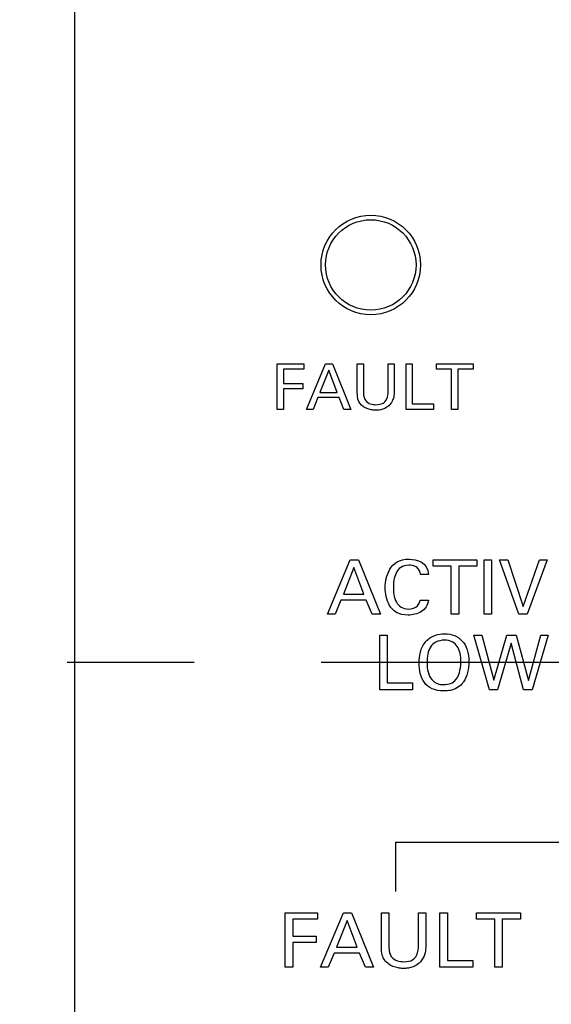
# Model space of a CAD drawing. Header units: inches. Extents: x 0 to 34, y 0 to 22.
# Tile 55 of 89: x 11.9 to 12.5, y 15.3 to 16.4. Entities that reach past the tile are written whole.
import ezdxf

# ---------------------------------------------------------------- set-up
doc = ezdxf.new("R2010")
doc.units = ezdxf.units.IN
doc.header["$LTSCALE"] = 1.87
doc.header["$MEASUREMENT"] = 0
doc.linetypes.add('CENTER', pattern=[0.6, 0.375, -0.075, 0.075, -0.075])
doc.layers.get('0').update_dxf_attribs({"linetype": 'CONTINUOUS'})
for name, color, linetype in [('DATUMCURVES', 7, 'CONTINUOUS'), ('DEFAULT_1', 7, 'CENTER'), ('DIMENSIONS', 7, 'CONTINUOUS')]:
    doc.layers.add(name, color=color, linetype=linetype)
doc.styles.get("Standard").update_dxf_attribs({"font": 'txt', "width": 0.8})
doc.dimstyles.new('DIMSTYLE_1', dxfattribs={"dimtxt": 0.125, "dimasz": 0.18, "dimexe": 0.18, "dimexo": 0.0625, "dimgap": 0.09, "dimtad": 0, "dimtih": 1, "dimtoh": 1, "dimdec": 3, "dimzin": 4, "dimdsep": 46, "dimtxsty": 'STANDARD', "dimblk": '_FILLED', "dimblk1": '_FILLED', "dimblk2": '_FILLED', "dimcen": 0.09, "dimadec": 0, "dimazin": 0, "dimtp": 0.001, "dimtm": 0.001, "dimtfac": 1, "dimtdec": 3, "dimtofl": 0, "dimtmove": 0, "dimatfit": 3, "dimldrblk": '_FILLED', "dimfxl": 1, "dimtolj": 1, "dimtzin": 4, "dimarcsym": 0})

# ---------------------------------------------------------------- blocks, each defined once
blk = doc.blocks.new('*D12')
at = {"layer": 'DIMENSIONS', "color": 2, "linetype": 'CONTINUOUS'}
blk.add_line((12.8132, 15.8742), (12.8132, 18.0661), dxfattribs=at)
at = {"layer": 'DIMENSIONS', "color": 2, "linetype": 'CONTINUOUS', "width": 0.8}
for s, p in [(']', (12.8757, 19.4536)), ('219.28', (12.8757, 18.8536)), ('[', (12.8757, 18.7536)), ('8.633', (12.8757, 18.1286))]:
    blk.add_text(s, height=0.125, rotation=90, dxfattribs=at).set_placement(p)
blk = doc.blocks.new('_FILLED')
at = {"color": 0, "linetype": 'BYBLOCK'}
blk.add_solid([(0, 0), (-1, 0.1736), (-1, -0.1736)], dxfattribs=at)

msp = doc.modelspace()

# ---------------------------------------------------------------- linework, layer by layer
at = {"color": 7, "linetype": 'CONTINUOUS'}
for radius in [0.055, 0.05]:
    msp.add_circle((12.2902, 16.1256), radius, dxfattribs=at)
at = {"layer": 'DATUMCURVES', "color": 40, "linetype": 'CONTINUOUS'}
for points in [[(11.9633, 12.9518, 0.334), (11.9633, 12.9518, 0.334), (11.9633, 16.6488, 0.334), (11.9633, 16.6488, 0.334)], [(11.9633, 12.9518, 0.334), (11.9633, 12.9518, 0.334), (11.9633, 16.6488, 0.334), (11.9633, 16.6488, 0.334)], [(12.1866, 16.0162, 0.334), (12.1866, 16.0162, 0.334), (12.2164, 16.0162, 0.334), (12.2164, 16.0162, 0.334)], [(12.1866, 15.966, 0.334), (12.1866, 15.966, 0.334), (12.1866, 16.0162, 0.334), (12.1866, 16.0162, 0.334)], [(12.2164, 16.0162, 0.334), (12.2164, 16.0162, 0.334), (12.2164, 16.0103, 0.334), (12.2164, 16.0103, 0.334)], [(12.2192, 15.966, 0.334), (12.2192, 15.966, 0.334), (12.2403, 16.0162, 0.334), (12.2403, 16.0162, 0.334)], [(12.2403, 16.0162, 0.334), (12.2403, 16.0162, 0.334), (12.2478, 16.0162, 0.334), (12.2478, 16.0162, 0.334)], [(12.2478, 16.0162, 0.334), (12.2478, 16.0162, 0.334), (12.268, 15.966, 0.334), (12.268, 15.966, 0.334)], [(12.2752, 15.9856, 0.334), (12.2752, 15.9856, 0.334), (12.2752, 16.0162, 0.334), (12.2752, 16.0162, 0.334)], [(12.2752, 16.0162, 0.334), (12.2752, 16.0162, 0.334), (12.2821, 16.0162, 0.334), (12.2821, 16.0162, 0.334)], [(12.2821, 16.0162, 0.334), (12.2821, 16.0162, 0.334), (12.2821, 15.9851, 0.334), (12.2821, 15.9851, 0.334)], [(12.3094, 15.9854, 0.334), (12.3094, 15.9854, 0.334), (12.3094, 16.0162, 0.334), (12.3094, 16.0162, 0.334)], [(12.3094, 16.0162, 0.334), (12.3094, 16.0162, 0.334), (12.3161, 16.0162, 0.334), (12.3161, 16.0162, 0.334)], [(12.3161, 16.0162, 0.334), (12.3161, 16.0162, 0.334), (12.3161, 15.9853, 0.334), (12.3161, 15.9853, 0.334)], [(12.3292, 16.0162, 0.334), (12.3292, 16.0162, 0.334), (12.3361, 16.0162, 0.334), (12.3361, 16.0162, 0.334)], [(12.3292, 15.966, 0.334), (12.3292, 15.966, 0.334), (12.3292, 16.0162, 0.334), (12.3292, 16.0162, 0.334)], [(12.3361, 16.0162, 0.334), (12.3361, 16.0162, 0.334), (12.3361, 15.9722, 0.334), (12.3361, 15.9722, 0.334)], [(12.3628, 16.0103, 0.334), (12.3628, 16.0103, 0.334), (12.3628, 16.0162, 0.334), (12.3628, 16.0162, 0.334)], [(12.3628, 16.0162, 0.334), (12.3628, 16.0162, 0.334), (12.4033, 16.0162, 0.334), (12.4033, 16.0162, 0.334)], [(12.4033, 16.0162, 0.334), (12.4033, 16.0162, 0.334), (12.4033, 16.0103, 0.334), (12.4033, 16.0103, 0.334)], [(12.2164, 16.0103, 0.334), (12.2164, 16.0103, 0.334), (12.1937, 16.0103, 0.334), (12.1937, 16.0103, 0.334)], [(12.1937, 16.0103, 0.334), (12.1937, 16.0103, 0.334), (12.1937, 15.9947, 0.334), (12.1937, 15.9947, 0.334)], [(12.2437, 16.0093, 0.334), (12.2437, 16.0093, 0.334), (12.234, 15.9847, 0.334), (12.234, 15.9847, 0.334)], [(12.253, 15.9847, 0.334), (12.253, 15.9847, 0.334), (12.2437, 16.0093, 0.334), (12.2437, 16.0093, 0.334)], [(12.3796, 16.0103, 0.334), (12.3796, 16.0103, 0.334), (12.3628, 16.0103, 0.334), (12.3628, 16.0103, 0.334)], [(12.3796, 15.966, 0.334), (12.3796, 15.966, 0.334), (12.3796, 16.0103, 0.334), (12.3796, 16.0103, 0.334)], [(12.4033, 16.0103, 0.334), (12.4033, 16.0103, 0.334), (12.3865, 16.0103, 0.334), (12.3865, 16.0103, 0.334)], [(12.3865, 16.0103, 0.334), (12.3865, 16.0103, 0.334), (12.3865, 15.966, 0.334), (12.3865, 15.966, 0.334)], [(12.1937, 15.9947, 0.334), (12.1937, 15.9947, 0.334), (12.2151, 15.9947, 0.334), (12.2151, 15.9947, 0.334)], [(12.2151, 15.9947, 0.334), (12.2151, 15.9947, 0.334), (12.2151, 15.9888, 0.334), (12.2151, 15.9888, 0.334)], [(12.2151, 15.9888, 0.334), (12.2151, 15.9888, 0.334), (12.1937, 15.9888, 0.334), (12.1937, 15.9888, 0.334)], [(12.1937, 15.9888, 0.334), (12.1937, 15.9888, 0.334), (12.1937, 15.966, 0.334), (12.1937, 15.966, 0.334)], [(12.2318, 15.9791, 0.334), (12.2318, 15.9791, 0.334), (12.2264, 15.966, 0.334), (12.2264, 15.966, 0.334)], [(12.2551, 15.9791, 0.334), (12.2551, 15.9791, 0.334), (12.2318, 15.9791, 0.334), (12.2318, 15.9791, 0.334)], [(12.234, 15.9847, 0.334), (12.234, 15.9847, 0.334), (12.253, 15.9847, 0.334), (12.253, 15.9847, 0.334)], [(12.2605, 15.966, 0.334), (12.2605, 15.966, 0.334), (12.2551, 15.9791, 0.334), (12.2551, 15.9791, 0.334)], [(12.3361, 15.9722, 0.334), (12.3361, 15.9722, 0.334), (12.3594, 15.9722, 0.334), (12.3594, 15.9722, 0.334)], [(12.3594, 15.9722, 0.334), (12.3594, 15.9722, 0.334), (12.3594, 15.966, 0.334), (12.3594, 15.966, 0.334)], [(12.1937, 15.966, 0.334), (12.1937, 15.966, 0.334), (12.1866, 15.966, 0.334), (12.1866, 15.966, 0.334)], [(12.2264, 15.966, 0.334), (12.2264, 15.966, 0.334), (12.2192, 15.966, 0.334), (12.2192, 15.966, 0.334)], [(12.268, 15.966, 0.334), (12.268, 15.966, 0.334), (12.2605, 15.966, 0.334), (12.2605, 15.966, 0.334)], [(12.3594, 15.966, 0.334), (12.3594, 15.966, 0.334), (12.3292, 15.966, 0.334), (12.3292, 15.966, 0.334)], [(12.3865, 15.966, 0.334), (12.3865, 15.966, 0.334), (12.3796, 15.966, 0.334), (12.3796, 15.966, 0.334)], [(12.2422, 15.7394, 0.334), (12.2422, 15.7394, 0.334), (12.2675, 15.7996, 0.334), (12.2675, 15.7996, 0.334)], [(12.2675, 15.7996, 0.334), (12.2675, 15.7996, 0.334), (12.2765, 15.7996, 0.334), (12.2765, 15.7996, 0.334)], [(12.2765, 15.7996, 0.334), (12.2765, 15.7996, 0.334), (12.3008, 15.7394, 0.334), (12.3008, 15.7394, 0.334)], [(12.359, 15.7925, 0.334), (12.359, 15.7925, 0.334), (12.359, 15.7996, 0.334), (12.359, 15.7996, 0.334)], [(12.359, 15.7996, 0.334), (12.359, 15.7996, 0.334), (12.4075, 15.7996, 0.334), (12.4075, 15.7996, 0.334)], [(12.4075, 15.7996, 0.334), (12.4075, 15.7996, 0.334), (12.4075, 15.7925, 0.334), (12.4075, 15.7925, 0.334)], [(12.4155, 15.7996, 0.334), (12.4155, 15.7996, 0.334), (12.4238, 15.7996, 0.334), (12.4238, 15.7996, 0.334)], [(12.4155, 15.7394, 0.334), (12.4155, 15.7394, 0.334), (12.4155, 15.7996, 0.334), (12.4155, 15.7996, 0.334)], [(12.4238, 15.7996, 0.334), (12.4238, 15.7996, 0.334), (12.4238, 15.7394, 0.334), (12.4238, 15.7394, 0.334)], [(12.4539, 15.7394, 0.334), (12.4539, 15.7394, 0.334), (12.4325, 15.7996, 0.334), (12.4325, 15.7996, 0.334)], [(12.4325, 15.7996, 0.334), (12.4325, 15.7996, 0.334), (12.4417, 15.7996, 0.334), (12.4417, 15.7996, 0.334)], [(12.4417, 15.7996, 0.334), (12.4417, 15.7996, 0.334), (12.4588, 15.7481, 0.334), (12.4588, 15.7481, 0.334)], [(12.4588, 15.7481, 0.334), (12.4588, 15.7481, 0.334), (12.4768, 15.7996, 0.334), (12.4768, 15.7996, 0.334)], [(12.4852, 15.7996, 0.334), (12.4852, 15.7996, 0.334), (12.463, 15.7394, 0.334), (12.463, 15.7394, 0.334)], [(12.4768, 15.7996, 0.334), (12.4768, 15.7996, 0.334), (12.4852, 15.7996, 0.334), (12.4852, 15.7996, 0.334)], [(12.2716, 15.7913, 0.334), (12.2716, 15.7913, 0.334), (12.26, 15.7618, 0.334), (12.26, 15.7618, 0.334)], [(12.2827, 15.7618, 0.334), (12.2827, 15.7618, 0.334), (12.2716, 15.7913, 0.334), (12.2716, 15.7913, 0.334)], [(12.3541, 15.7833, 0.334), (12.3541, 15.7833, 0.334), (12.3452, 15.7833, 0.334), (12.3452, 15.7833, 0.334)], [(12.3791, 15.7925, 0.334), (12.3791, 15.7925, 0.334), (12.359, 15.7925, 0.334), (12.359, 15.7925, 0.334)], [(12.3791, 15.7394, 0.334), (12.3791, 15.7394, 0.334), (12.3791, 15.7925, 0.334), (12.3791, 15.7925, 0.334)], [(12.4075, 15.7925, 0.334), (12.4075, 15.7925, 0.334), (12.3874, 15.7925, 0.334), (12.3874, 15.7925, 0.334)], [(12.3874, 15.7925, 0.334), (12.3874, 15.7925, 0.334), (12.3874, 15.7394, 0.334), (12.3874, 15.7394, 0.334)], [(12.26, 15.7618, 0.334), (12.26, 15.7618, 0.334), (12.2827, 15.7618, 0.334), (12.2827, 15.7618, 0.334)], [(12.2573, 15.755, 0.334), (12.2573, 15.755, 0.334), (12.2508, 15.7394, 0.334), (12.2508, 15.7394, 0.334)], [(12.2852, 15.755, 0.334), (12.2852, 15.755, 0.334), (12.2573, 15.755, 0.334), (12.2573, 15.755, 0.334)], [(12.2917, 15.7394, 0.334), (12.2917, 15.7394, 0.334), (12.2852, 15.755, 0.334), (12.2852, 15.755, 0.334)], [(12.3448, 15.7552, 0.334), (12.3448, 15.7552, 0.334), (12.354, 15.7552, 0.334), (12.354, 15.7552, 0.334)], [(12.2508, 15.7394, 0.334), (12.2508, 15.7394, 0.334), (12.2422, 15.7394, 0.334), (12.2422, 15.7394, 0.334)], [(12.3008, 15.7394, 0.334), (12.3008, 15.7394, 0.334), (12.2917, 15.7394, 0.334), (12.2917, 15.7394, 0.334)], [(12.3874, 15.7394, 0.334), (12.3874, 15.7394, 0.334), (12.3791, 15.7394, 0.334), (12.3791, 15.7394, 0.334)], [(12.4238, 15.7394, 0.334), (12.4238, 15.7394, 0.334), (12.4155, 15.7394, 0.334), (12.4155, 15.7394, 0.334)], [(12.463, 15.7394, 0.334), (12.463, 15.7394, 0.334), (12.4539, 15.7394, 0.334), (12.4539, 15.7394, 0.334)], [(12.3001, 15.7162, 0.334), (12.3001, 15.7162, 0.334), (12.3084, 15.7162, 0.334), (12.3084, 15.7162, 0.334)], [(12.3001, 15.6561, 0.334), (12.3001, 15.6561, 0.334), (12.3001, 15.7162, 0.334), (12.3001, 15.7162, 0.334)], [(12.3084, 15.7162, 0.334), (12.3084, 15.7162, 0.334), (12.3084, 15.6635, 0.334), (12.3084, 15.6635, 0.334)], [(12.4213, 15.6561, 0.334), (12.4213, 15.6561, 0.334), (12.4042, 15.7162, 0.334), (12.4042, 15.7162, 0.334)], [(12.4042, 15.7162, 0.334), (12.4042, 15.7162, 0.334), (12.4131, 15.7162, 0.334), (12.4131, 15.7162, 0.334)], [(12.4131, 15.7162, 0.334), (12.4131, 15.7162, 0.334), (12.4261, 15.6667, 0.334), (12.4261, 15.6667, 0.334)], [(12.4261, 15.6667, 0.334), (12.4261, 15.6667, 0.334), (12.4405, 15.7162, 0.334), (12.4405, 15.7162, 0.334)], [(12.4452, 15.7075, 0.334), (12.4452, 15.7075, 0.334), (12.4303, 15.6561, 0.334), (12.4303, 15.6561, 0.334)], [(12.4405, 15.7162, 0.334), (12.4405, 15.7162, 0.334), (12.4508, 15.7162, 0.334), (12.4508, 15.7162, 0.334)], [(12.4591, 15.6561, 0.334), (12.4591, 15.6561, 0.334), (12.4452, 15.7075, 0.334), (12.4452, 15.7075, 0.334)], [(12.4508, 15.7162, 0.334), (12.4508, 15.7162, 0.334), (12.4644, 15.6663, 0.334), (12.4644, 15.6663, 0.334)], [(12.4644, 15.6663, 0.334), (12.4644, 15.6663, 0.334), (12.478, 15.7162, 0.334), (12.478, 15.7162, 0.334)], [(12.4862, 15.7162, 0.334), (12.4862, 15.7162, 0.334), (12.4684, 15.6561, 0.334), (12.4684, 15.6561, 0.334)], [(12.478, 15.7162, 0.334), (12.478, 15.7162, 0.334), (12.4862, 15.7162, 0.334), (12.4862, 15.7162, 0.334)], [(12.3524, 15.6853, 0.334), (12.3525, 15.6788, 0.334), (12.3537, 15.6721, 0.334), (12.3577, 15.6672, 0.334)], [(12.3084, 15.6635, 0.334), (12.3084, 15.6635, 0.334), (12.3364, 15.6635, 0.334), (12.3364, 15.6635, 0.334)], [(12.3364, 15.6635, 0.334), (12.3364, 15.6635, 0.334), (12.3364, 15.6561, 0.334), (12.3364, 15.6561, 0.334)], [(12.3364, 15.6561, 0.334), (12.3364, 15.6561, 0.334), (12.3001, 15.6561, 0.334), (12.3001, 15.6561, 0.334)], [(12.4303, 15.6561, 0.334), (12.4303, 15.6561, 0.334), (12.4213, 15.6561, 0.334), (12.4213, 15.6561, 0.334)], [(12.4684, 15.6561, 0.334), (12.4684, 15.6561, 0.334), (12.4591, 15.6561, 0.334), (12.4591, 15.6561, 0.334)], [(12.3179, 15.4331, 0.334), (12.3179, 15.4331, 0.334), (12.3179, 15.4876, 0.334), (12.3179, 15.4876, 0.334)], [(12.3179, 15.4876, 0.334), (12.3179, 15.4876, 0.334), (12.7221, 15.4876, 0.334), (12.7221, 15.4876, 0.334)], [(12.1955, 15.4093, 0.334), (12.1955, 15.4093, 0.334), (12.2314, 15.4093, 0.334), (12.2314, 15.4093, 0.334)], [(12.1955, 15.3492, 0.334), (12.1955, 15.3492, 0.334), (12.1955, 15.4093, 0.334), (12.1955, 15.4093, 0.334)], [(12.2314, 15.4023, 0.334), (12.2314, 15.4023, 0.334), (12.204, 15.4023, 0.334), (12.204, 15.4023, 0.334)], [(12.204, 15.4023, 0.334), (12.204, 15.4023, 0.334), (12.204, 15.3835, 0.334), (12.204, 15.3835, 0.334)], [(12.2314, 15.4093, 0.334), (12.2314, 15.4093, 0.334), (12.2314, 15.4023, 0.334), (12.2314, 15.4023, 0.334)], [(12.2347, 15.3492, 0.334), (12.2347, 15.3492, 0.334), (12.26, 15.4093, 0.334), (12.26, 15.4093, 0.334)], [(12.26, 15.4093, 0.334), (12.26, 15.4093, 0.334), (12.269, 15.4093, 0.334), (12.269, 15.4093, 0.334)], [(12.269, 15.4093, 0.334), (12.269, 15.4093, 0.334), (12.2933, 15.3492, 0.334), (12.2933, 15.3492, 0.334)], [(12.3019, 15.3727, 0.334), (12.3019, 15.3727, 0.334), (12.3019, 15.4093, 0.334), (12.3019, 15.4093, 0.334)], [(12.3019, 15.4093, 0.334), (12.3019, 15.4093, 0.334), (12.3102, 15.4093, 0.334), (12.3102, 15.4093, 0.334)], [(12.3102, 15.4093, 0.334), (12.3102, 15.4093, 0.334), (12.3102, 15.3721, 0.334), (12.3102, 15.3721, 0.334)], [(12.3429, 15.3724, 0.334), (12.3429, 15.3724, 0.334), (12.3429, 15.4093, 0.334), (12.3429, 15.4093, 0.334)], [(12.3429, 15.4093, 0.334), (12.3429, 15.4093, 0.334), (12.3509, 15.4093, 0.334), (12.3509, 15.4093, 0.334)], [(12.3509, 15.4093, 0.334), (12.3509, 15.4093, 0.334), (12.3509, 15.3723, 0.334), (12.3509, 15.3723, 0.334)], [(12.3667, 15.4093, 0.334), (12.3667, 15.4093, 0.334), (12.375, 15.4093, 0.334), (12.375, 15.4093, 0.334)], [(12.3667, 15.3492, 0.334), (12.3667, 15.3492, 0.334), (12.3667, 15.4093, 0.334), (12.3667, 15.4093, 0.334)], [(12.375, 15.4093, 0.334), (12.375, 15.4093, 0.334), (12.375, 15.3566, 0.334), (12.375, 15.3566, 0.334)], [(12.407, 15.4023, 0.334), (12.407, 15.4023, 0.334), (12.407, 15.4093, 0.334), (12.407, 15.4093, 0.334)], [(12.407, 15.4093, 0.334), (12.407, 15.4093, 0.334), (12.4556, 15.4093, 0.334), (12.4556, 15.4093, 0.334)], [(12.4272, 15.4023, 0.334), (12.4272, 15.4023, 0.334), (12.407, 15.4023, 0.334), (12.407, 15.4023, 0.334)], [(12.4272, 15.3492, 0.334), (12.4272, 15.3492, 0.334), (12.4272, 15.4023, 0.334), (12.4272, 15.4023, 0.334)], [(12.4556, 15.4023, 0.334), (12.4556, 15.4023, 0.334), (12.4354, 15.4023, 0.334), (12.4354, 15.4023, 0.334)], [(12.4354, 15.4023, 0.334), (12.4354, 15.4023, 0.334), (12.4354, 15.3492, 0.334), (12.4354, 15.3492, 0.334)], [(12.4556, 15.4093, 0.334), (12.4556, 15.4093, 0.334), (12.4556, 15.4023, 0.334), (12.4556, 15.4023, 0.334)], [(12.2641, 15.4011, 0.334), (12.2641, 15.4011, 0.334), (12.2524, 15.3716, 0.334), (12.2524, 15.3716, 0.334)], [(12.2752, 15.3716, 0.334), (12.2752, 15.3716, 0.334), (12.2641, 15.4011, 0.334), (12.2641, 15.4011, 0.334)], [(12.204, 15.3835, 0.334), (12.204, 15.3835, 0.334), (12.2298, 15.3835, 0.334), (12.2298, 15.3835, 0.334)], [(12.2298, 15.3835, 0.334), (12.2298, 15.3835, 0.334), (12.2298, 15.3765, 0.334), (12.2298, 15.3765, 0.334)], [(12.2298, 15.3765, 0.334), (12.2298, 15.3765, 0.334), (12.204, 15.3765, 0.334), (12.204, 15.3765, 0.334)], [(12.204, 15.3765, 0.334), (12.204, 15.3765, 0.334), (12.204, 15.3492, 0.334), (12.204, 15.3492, 0.334)], [(12.2524, 15.3716, 0.334), (12.2524, 15.3716, 0.334), (12.2752, 15.3716, 0.334), (12.2752, 15.3716, 0.334)], [(12.2498, 15.3648, 0.334), (12.2498, 15.3648, 0.334), (12.2433, 15.3492, 0.334), (12.2433, 15.3492, 0.334)], [(12.2777, 15.3648, 0.334), (12.2777, 15.3648, 0.334), (12.2498, 15.3648, 0.334), (12.2498, 15.3648, 0.334)], [(12.2842, 15.3492, 0.334), (12.2842, 15.3492, 0.334), (12.2777, 15.3648, 0.334), (12.2777, 15.3648, 0.334)], [(12.204, 15.3492, 0.334), (12.204, 15.3492, 0.334), (12.1955, 15.3492, 0.334), (12.1955, 15.3492, 0.334)], [(12.2433, 15.3492, 0.334), (12.2433, 15.3492, 0.334), (12.2347, 15.3492, 0.334), (12.2347, 15.3492, 0.334)], [(12.2933, 15.3492, 0.334), (12.2933, 15.3492, 0.334), (12.2842, 15.3492, 0.334), (12.2842, 15.3492, 0.334)], [(12.4029, 15.3492, 0.334), (12.4029, 15.3492, 0.334), (12.3667, 15.3492, 0.334), (12.3667, 15.3492, 0.334)], [(12.375, 15.3566, 0.334), (12.375, 15.3566, 0.334), (12.4029, 15.3566, 0.334), (12.4029, 15.3566, 0.334)], [(12.4029, 15.3566, 0.334), (12.4029, 15.3566, 0.334), (12.4029, 15.3492, 0.334), (12.4029, 15.3492, 0.334)], [(12.4354, 15.3492, 0.334), (12.4354, 15.3492, 0.334), (12.4272, 15.3492, 0.334), (12.4272, 15.3492, 0.334)]]:
    msp.add_open_spline(points, degree=3, dxfattribs=at)
for points, knots in [([(12.3161, 15.9853, 0.334), (12.3161, 15.9839, 0.334), (12.3161, 15.9799, 0.334), (12.3124, 15.9707, 0.334), (12.303, 15.9652, 0.334), (12.2963, 15.9649, 0.334), (12.2919, 15.9652, 0.334), (12.2852, 15.9667, 0.334), (12.2785, 15.9709, 0.334), (12.2752, 15.9781, 0.334), (12.2752, 15.9856, 0.334)], [0, 0, 0, 0, 0.114535, 0.229071, 0.369905, 0.510739, 0.602548, 0.694358, 0.877977, 1, 1, 1, 1]), ([(12.2821, 15.9851, 0.334), (12.2821, 15.9798, 0.334), (12.2847, 15.9746, 0.334), (12.2899, 15.9716, 0.334), (12.302, 15.9704, 0.334), (12.3092, 15.9765, 0.334), (12.3094, 15.9836, 0.334), (12.3094, 15.9854, 0.334)], [0, 0, 0, 0, 0.065268, 0.160602, 0.255936, 0.627968, 1, 1, 1, 1]), ([(12.3066, 15.7752, 0.334), (12.3068, 15.7765, 0.334), (12.3076, 15.7812, 0.334), (12.312, 15.7933, 0.334), (12.3265, 15.8044, 0.334), (12.353, 15.797, 0.334), (12.3541, 15.7833, 0.334)], [0, 0, 0, 0, 0.075554, 0.277032, 0.679987, 1, 1, 1, 1]), ([(12.3452, 15.7833, 0.334), (12.345, 15.7843, 0.334), (12.3444, 15.7883, 0.334), (12.3398, 15.7927, 0.334), (12.3316, 15.7944, 0.334), (12.3226, 15.7919, 0.334), (12.3178, 15.7854, 0.334), (12.3154, 15.7769, 0.334), (12.315, 15.7688, 0.334), (12.3153, 15.7636, 0.334), (12.3156, 15.7612, 0.334)], [0, 0, 0, 0, 0.194768, 0.292152, 0.389536, 0.511441, 0.633346, 0.755251, 0.877156, 1, 1, 1, 1]), ([(12.354, 15.7552, 0.334), (12.3533, 15.7493, 0.334), (12.3474, 15.7409, 0.334), (12.3307, 15.7373, 0.334), (12.3176, 15.7408, 0.334), (12.3103, 15.7489, 0.334), (12.3067, 15.7593, 0.334), (12.306, 15.7678, 0.334), (12.3063, 15.7731, 0.334), (12.3066, 15.7752, 0.334)], [0, 0, 0, 0, 0.147096, 0.294192, 0.445069, 0.595947, 0.746824, 0.897701, 1, 1, 1, 1]), ([(12.3156, 15.7612, 0.334), (12.3161, 15.7582, 0.334), (12.3186, 15.7502, 0.334), (12.3281, 15.7433, 0.334), (12.343, 15.7475, 0.334), (12.3445, 15.7538, 0.334), (12.3448, 15.7552, 0.334)], [0, 0, 0, 0, 0.218211, 0.610992, 0.820194, 1, 1, 1, 1]), ([(12.3514, 15.7097, 0.334), (12.3545, 15.7131, 0.334), (12.3618, 15.7171, 0.334), (12.3735, 15.7183, 0.334), (12.3831, 15.7165, 0.334), (12.3918, 15.7105, 0.334), (12.3973, 15.7009, 0.334), (12.3991, 15.6881, 0.334), (12.3978, 15.6747, 0.334), (12.3944, 15.6666, 0.334), (12.3914, 15.6629, 0.334), (12.3906, 15.6621, 0.334)], [0, 0, 0, 0, 0.093929, 0.187859, 0.327819, 0.467779, 0.607739, 0.747699, 0.857395, 0.967091, 1, 1, 1, 1]), ([(12.3906, 15.6621, 0.334), (12.3888, 15.6602, 0.334), (12.3851, 15.6575, 0.334), (12.3784, 15.6551, 0.334), (12.3684, 15.6542, 0.334), (12.357, 15.6565, 0.334), (12.3489, 15.6634, 0.334), (12.3444, 15.6737, 0.334), (12.3433, 15.6845, 0.334), (12.3442, 15.6975, 0.334), (12.3481, 15.7062, 0.334), (12.3514, 15.7097, 0.334)], [0, 0, 0, 0, 0.098393, 0.168674, 0.238955, 0.373465, 0.507974, 0.642483, 0.776992, 0.888496, 1, 1, 1, 1]), ([(12.3898, 15.6868, 0.334), (12.3898, 15.6936, 0.334), (12.388, 15.7026, 0.334), (12.3809, 15.7095, 0.334), (12.3712, 15.7115, 0.334), (12.3613, 15.7093, 0.334), (12.354, 15.7016, 0.334), (12.3523, 15.6922, 0.334), (12.3524, 15.6856, 0.334), (12.3524, 15.6853, 0.334)], [0, 0, 0, 0, 0.233926, 0.350889, 0.467853, 0.597738, 0.727624, 0.987395, 1, 1, 1, 1]), ([(12.3577, 15.6672, 0.334), (12.3611, 15.663, 0.334), (12.3713, 15.6603, 0.334), (12.3883, 15.6656, 0.334), (12.3898, 15.6827, 0.334), (12.3898, 15.6868, 0.334)], [0, 0, 0, 0, 0.285189, 0.58014, 1, 1, 1, 1]), ([(12.3509, 15.3723, 0.334), (12.3509, 15.3706, 0.334), (12.351, 15.3658, 0.334), (12.3465, 15.3548, 0.334), (12.3374, 15.3494, 0.334), (12.3304, 15.3481, 0.334), (12.3262, 15.3479, 0.334), (12.3219, 15.3481, 0.334), (12.3139, 15.3499, 0.334), (12.3058, 15.355, 0.334), (12.3019, 15.3637, 0.334), (12.3019, 15.3727, 0.334)], [0, 0, 0, 0, 0.11429, 0.22858, 0.369401, 0.439811, 0.510221, 0.602194, 0.694167, 0.878113, 1, 1, 1, 1]), ([(12.3102, 15.3721, 0.334), (12.3102, 15.3657, 0.334), (12.3133, 15.3594, 0.334), (12.3195, 15.3559, 0.334), (12.3341, 15.3544, 0.334), (12.3427, 15.3618, 0.334), (12.3429, 15.3703, 0.334), (12.3429, 15.3724, 0.334)], [0, 0, 0, 0, 0.065468, 0.160784, 0.2561, 0.62805, 1, 1, 1, 1])]:
    msp.add_open_spline(points, degree=3, knots=knots, dxfattribs=at)
at = {"layer": 'DEFAULT_1', "color": 7, "linetype": 'CENTER'}
msp.add_line((11.1132, 15.6866), (12.6882, 15.6866), dxfattribs=at)

# ---------------------------------------------------------------- dimensions: what is measured, and where the dimension line sits
at = {"layer": 'DIMENSIONS', "color": 2, "linetype": 'CONTINUOUS'}
dim = msp.add_ordinate_dim(feature_location=(12.8132, 15.8742), offset=(0, 2.192), dtype=1, origin=(4.1802, 15.8117), dimstyle='DIMSTYLE_1', dxfattribs=at)
dim.commit()
dim.dimension.update_dxf_attribs({"geometry": '*D12', "text_midpoint": (12.8132, 18.8411)})

doc.saveas('drawing.dxf')
